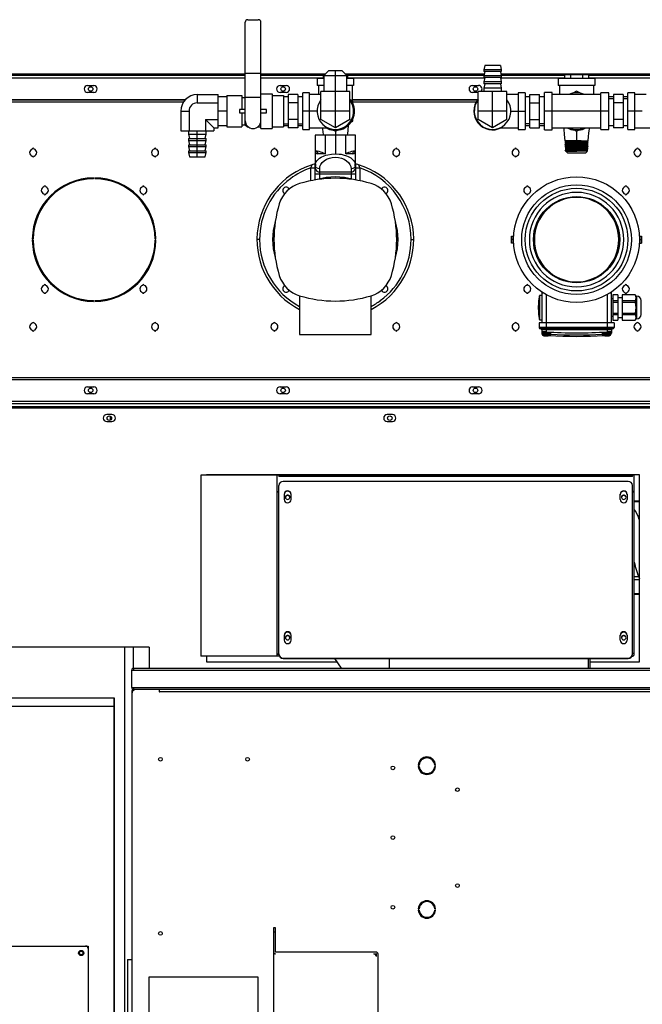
# Model space of a CAD drawing. Header units: inches. Extents: x -100 to 100, y -97 to 31.
# Tile 14 of 15: x 21 to 49, y -13 to 31. Entities that reach past the tile are written whole.
import ezdxf

# ---------------------------------------------------------------- set-up
doc = ezdxf.new("R2010")
doc.units = ezdxf.units.IN
doc.header["$MEASUREMENT"] = 0

msp = doc.modelspace()

# ---------------------------------------------------------------- linework, layer by layer
at = {"color": 7, "linetype": 'Continuous', "lineweight": 25}
for p, q in [((31.51, 26.295), (31.51, 30.921)), ((31.628, 31.039), (32.1, 31.039)), ((32.218, 26.118), (32.218, 30.921)), ((42.337, 28.972), (42.297, 28.776)), ((43.045, 28.972), (42.337, 28.972)), ((43.045, 28.972), (43.085, 28.776)), ((-52.368, 28.598), (31.51, 28.598)), ((31.51, 28.519), (-52.132, 28.519)), ((31.51, 28.618), (32.218, 28.618)), ((32.218, 28.598), (35.151, 28.598)), ((35.039, 28.519), (32.218, 28.519)), ((35.039, 28.559), (35.039, 28.382)), ((35.039, 28.559), (35.112, 28.559)), ((35.289, 28.736), (35.063, 28.51)), ((35.063, 28.51), (35.063, 27.791)), ((35.063, 28.51), (36.106, 28.51)), ((35.289, 28.736), (35.88, 28.736)), ((35.585, 26.155), (35.585, 28.736)), ((36.106, 28.51), (35.88, 28.736)), ((36.018, 28.598), (42.317, 28.598)), ((36.057, 28.559), (36.13, 28.559)), ((36.106, 27.791), (36.106, 28.51)), ((36.13, 28.559), (36.13, 28.382)), ((42.301, 28.519), (36.13, 28.519)), ((42.297, 28.776), (42.297, 28.697)), ((43.085, 28.776), (42.297, 28.776)), ((42.337, 28.697), (42.297, 28.5)), ((43.085, 28.697), (42.297, 28.697)), ((42.297, 28.5), (42.297, 28.421)), ((43.085, 28.5), (42.297, 28.5)), ((43.045, 28.697), (43.085, 28.5)), ((43.065, 28.598), (49.915, 28.598)), ((45.945, 28.519), (43.081, 28.519)), ((43.085, 28.776), (43.085, 28.697)), ((43.085, 28.5), (43.085, 28.421)), ((45.945, 28.559), (47.036, 28.559)), ((45.945, 28.559), (45.945, 28.382)), ((46.217, 28.559), (46.217, 28.382)), ((46.763, 28.559), (46.763, 28.382)), ((47.036, 28.559), (47.036, 28.382)), ((49.899, 28.519), (47.036, 28.519)), ((31.51, 28.401), (5.9, 28.401)), ((24.384, 28.067), (24.659, 28.067)), ((35.039, 28.401), (32.218, 28.401)), ((33.085, 28.067), (33.36, 28.067)), ((34.758, 28.382), (34.758, 28.067)), ((35.063, 28.382), (34.758, 28.382)), ((35.063, 28.067), (34.758, 28.067)), ((34.817, 28.067), (34.817, 27.654)), ((36.411, 28.382), (36.106, 28.382)), ((36.411, 28.067), (36.106, 28.067)), ((42.333, 28.401), (36.13, 28.401)), ((36.352, 28.067), (36.352, 27.372)), ((36.411, 28.382), (36.411, 28.067)), ((41.785, 28.067), (42.061, 28.067)), ((42.337, 28.421), (42.297, 28.224)), ((43.085, 28.421), (42.297, 28.421)), ((42.297, 28.224), (42.297, 28.146)), ((43.085, 28.224), (42.297, 28.224)), ((42.337, 28.146), (42.297, 27.949)), ((43.085, 28.146), (42.297, 28.146)), ((43.045, 28.421), (43.085, 28.224)), ((43.045, 28.146), (43.085, 27.949)), ((45.945, 28.401), (43.049, 28.401)), ((43.085, 28.224), (43.085, 28.146)), ((45.663, 28.382), (45.663, 28.067)), ((47.317, 28.382), (45.663, 28.382)), ((47.317, 28.067), (45.663, 28.067)), ((45.722, 28.067), (45.722, 27.654)), ((49.931, 28.401), (47.036, 28.401)), ((47.258, 28.067), (47.258, 27.654)), ((47.317, 28.382), (47.317, 28.067)), ((24.659, 27.752), (24.384, 27.752)), ((29.344, 27.656), (29.344, 27.281)), ((29.344, 27.656), (30.289, 27.656)), ((30.289, 26.155), (30.289, 27.656)), ((30.683, 27.614), (31.352, 27.614)), ((30.683, 27.614), (30.683, 26.197)), ((31.352, 27.614), (31.352, 26.984)), ((32.218, 27.693), (32.73, 27.693)), ((32.73, 27.693), (32.73, 26.118)), ((32.73, 27.614), (33.242, 27.614)), ((33.36, 27.752), (33.085, 27.752)), ((33.242, 27.614), (33.242, 26.197)), ((33.459, 27.662), (33.459, 26.149)), ((33.892, 27.662), (33.459, 27.662)), ((33.892, 27.662), (33.892, 26.149)), ((34.423, 27.732), (34.108, 27.732)), ((34.108, 26.079), (34.108, 27.732)), ((34.423, 26.079), (34.423, 27.732)), ((34.935, 27.654), (34.423, 27.654)), ((34.935, 26.53), (34.935, 27.791)), ((36.234, 27.791), (34.935, 27.791)), ((36.234, 26.53), (36.234, 27.791)), ((42.041, 27.752), (41.785, 27.752)), ((42.041, 26.53), (42.041, 27.791)), ((43.34, 27.791), (42.041, 27.791)), ((42.297, 27.949), (42.297, 27.791)), ((43.085, 27.949), (42.297, 27.949)), ((42.691, 26.155), (42.691, 27.791)), ((43.085, 27.949), (43.085, 27.791)), ((43.34, 26.53), (43.34, 27.791)), ((43.852, 27.654), (43.34, 27.654)), ((44.167, 27.732), (43.852, 27.732)), ((43.852, 27.732), (43.852, 26.079)), ((44.167, 27.732), (44.167, 26.079)), ((44.384, 26.149), (44.384, 27.662)), ((44.384, 27.662), (44.817, 27.662)), ((44.817, 26.149), (44.817, 27.662)), ((45.388, 27.752), (45.033, 27.752)), ((45.033, 26.059), (45.033, 27.752)), ((45.388, 26.059), (45.388, 27.752)), ((47.592, 27.654), (45.388, 27.654)), ((46.49, 27.815), (46.315, 27.713)), ((46.665, 27.713), (46.49, 27.815)), ((47.947, 27.732), (47.592, 27.732)), ((47.592, 26.079), (47.592, 27.732)), ((47.947, 26.079), (47.947, 27.732)), ((48.163, 27.662), (48.163, 26.149)), ((48.596, 27.662), (48.163, 27.662)), ((48.596, 27.662), (48.596, 26.149)), ((49.128, 27.732), (48.813, 27.732)), ((48.813, 26.079), (48.813, 27.732)), ((49.128, 26.079), (49.128, 27.732)), ((49.64, 27.654), (49.128, 27.654)), ((5.703, 27.425), (28.803, 27.425)), ((5.703, 27.417), (28.796, 27.417)), ((5.703, 27.33), (28.726, 27.33)), ((29.344, 27.281), (30.289, 27.281)), ((30.683, 27.555), (30.289, 27.555)), ((31.352, 27.516), (31.51, 27.516)), ((31.51, 27.535), (32.218, 27.535)), ((33.459, 27.56), (33.242, 27.56)), ((33.892, 27.284), (33.459, 27.284)), ((34.108, 27.56), (33.892, 27.56)), ((36.372, 27.36), (36.247, 27.432)), ((36.352, 27.425), (42.023, 27.425)), ((36.352, 27.417), (42.017, 27.417)), ((36.372, 27.216), (36.372, 27.36)), ((36.372, 27.33), (41.959, 27.33)), ((44.384, 27.56), (44.167, 27.56)), ((44.384, 27.284), (44.817, 27.284)), ((45.033, 27.56), (44.817, 27.56)), ((48.163, 27.56), (47.947, 27.56)), ((47.947, 27.472), (48.163, 27.472)), ((48.596, 27.284), (48.163, 27.284)), ((48.813, 27.56), (48.596, 27.56)), ((48.596, 27.472), (48.813, 27.472)), ((28.594, 26.906), (28.594, 26.02)), ((28.594, 26.906), (28.969, 26.906)), ((28.969, 26.906), (28.969, 26.02)), ((30.683, 26.906), (30.289, 26.906)), ((31.254, 26.984), (31.254, 26.827)), ((31.51, 26.984), (31.254, 26.984)), ((31.254, 26.827), (31.51, 26.827)), ((31.352, 26.827), (31.352, 26.197)), ((32.474, 26.984), (32.218, 26.984)), ((32.218, 26.827), (32.474, 26.827)), ((32.474, 26.827), (32.474, 26.984)), ((34.758, 26.906), (34.108, 26.906)), ((36.234, 26.906), (34.935, 26.906)), ((36.431, 26.906), (36.451, 26.906)), ((43.34, 26.906), (42.041, 26.906)), ((43.518, 26.906), (44.167, 26.906)), ((47.947, 26.906), (45.033, 26.906)), ((49.463, 26.906), (48.813, 26.906)), ((29.719, 26.53), (30.289, 26.53)), ((29.719, 26.53), (29.719, 26.02)), ((29.719, 26.53), (30.095, 26.155)), ((30.289, 26.256), (30.683, 26.256)), ((31.352, 26.295), (31.51, 26.295)), ((31.51, 26.295), (31.608, 26.197)), ((33.242, 26.339), (33.459, 26.339)), ((33.892, 26.527), (33.459, 26.527)), ((33.892, 26.339), (34.108, 26.339)), ((35.585, 26.155), (34.935, 26.53)), ((36.234, 26.53), (35.585, 26.155)), ((36.247, 26.379), (36.372, 26.451)), ((36.372, 26.451), (36.372, 26.595)), ((42.691, 26.155), (42.041, 26.53)), ((43.34, 26.53), (42.691, 26.155)), ((44.384, 26.339), (44.167, 26.339)), ((44.384, 26.527), (44.817, 26.527)), ((45.033, 26.339), (44.817, 26.339)), ((48.596, 26.527), (48.163, 26.527)), ((28.594, 26.02), (30.095, 26.02)), ((28.951, 26.02), (28.951, 25.862)), ((28.951, 25.862), (28.99, 25.665)), ((28.951, 25.862), (29.738, 25.862)), ((29.344, 24.839), (29.344, 26.02)), ((29.699, 25.665), (29.738, 25.862)), ((29.738, 25.862), (29.738, 26.02)), ((30.095, 26.155), (30.095, 26.02)), ((30.095, 26.155), (30.289, 26.155)), ((30.683, 26.197), (31.352, 26.197)), ((31.608, 26.227), (31.608, 26.197)), ((31.608, 26.197), (31.641, 26.197)), ((32.087, 26.197), (32.218, 26.197)), ((32.218, 26.118), (32.73, 26.118)), ((32.73, 26.197), (33.242, 26.197)), ((33.242, 26.251), (33.459, 26.251)), ((33.892, 26.149), (33.459, 26.149)), ((33.892, 26.251), (34.108, 26.251)), ((34.108, 26.079), (34.423, 26.079)), ((34.423, 26.157), (35.232, 26.157)), ((34.679, 25.823), (34.679, 24.524)), ((36.49, 25.823), (34.679, 25.823)), ((35.118, 25.823), (35.118, 24.984)), ((35.46, 26.068), (35.585, 25.996)), ((35.585, 25.996), (35.709, 26.068)), ((35.585, 25.996), (35.585, 24.978)), ((36.052, 24.984), (36.052, 25.823)), ((36.49, 24.524), (36.49, 25.823)), ((43.043, 26.157), (43.852, 26.157)), ((43.852, 26.079), (44.167, 26.079)), ((44.167, 26.251), (44.384, 26.251)), ((44.384, 26.149), (44.817, 26.149)), ((44.817, 26.251), (45.033, 26.251)), ((45.033, 26.059), (45.388, 26.059)), ((45.388, 26.157), (47.592, 26.157)), ((46.315, 26.098), (46.49, 25.996)), ((46.49, 25.996), (46.665, 26.098)), ((46.49, 25.996), (46.49, 25.566)), ((47.592, 26.079), (47.947, 26.079)), ((47.947, 26.251), (48.163, 26.251)), ((48.596, 26.149), (48.163, 26.149)), ((48.596, 26.251), (48.813, 26.251)), ((48.813, 26.079), (49.128, 26.079)), ((49.128, 26.157), (49.937, 26.157)), ((28.951, 25.665), (28.951, 25.587)), ((28.951, 25.665), (29.738, 25.665)), ((28.951, 25.587), (28.99, 25.39)), ((28.951, 25.587), (29.738, 25.587)), ((28.951, 25.39), (28.951, 25.311)), ((28.951, 25.39), (29.738, 25.39)), ((29.699, 25.39), (29.738, 25.587)), ((29.738, 25.587), (29.738, 25.665)), ((29.738, 25.311), (29.738, 25.39)), ((45.966, 25.544), (45.965, 25.553)), ((45.966, 25.544), (45.967, 25.543)), ((45.966, 25.543), (45.967, 25.543)), ((46.669, 25.566), (45.967, 25.566)), ((45.968, 25.472), (45.967, 25.481)), ((45.968, 25.472), (45.969, 25.472)), ((45.969, 25.401), (45.969, 25.41)), ((45.969, 25.401), (45.971, 25.4)), ((46.013, 25.516), (46.013, 25.508)), ((46.015, 25.445), (46.015, 25.436)), ((46.017, 25.374), (46.017, 25.365)), ((46.67, 25.566), (46.669, 25.566)), ((46.669, 25.566), (46.669, 25.566)), ((46.67, 25.566), (47.015, 25.566)), ((46.964, 25.4), (46.964, 25.409)), ((46.965, 25.472), (46.966, 25.472)), ((46.966, 25.472), (46.966, 25.48)), ((46.968, 25.552), (46.991, 25.565)), ((46.968, 25.543), (46.968, 25.552)), ((47.01, 25.374), (47.008, 25.374)), ((47.012, 25.445), (47.01, 25.446)), ((47.01, 25.365), (47.01, 25.374)), ((47.014, 25.517), (47.012, 25.517)), ((47.012, 25.437), (47.012, 25.445)), ((47.014, 25.508), (47.014, 25.517)), ((28.951, 25.311), (28.99, 25.114)), ((28.951, 25.311), (29.738, 25.311)), ((28.951, 25.114), (28.951, 25.035)), ((28.951, 25.114), (29.738, 25.114)), ((28.951, 25.035), (28.99, 24.839)), ((28.951, 25.035), (29.738, 25.035)), ((29.699, 25.114), (29.738, 25.311)), ((29.699, 24.839), (29.738, 25.035)), ((29.738, 25.035), (29.738, 25.114)), ((34.679, 25.114), (34.687, 25.114)), ((35.118, 24.984), (34.793, 24.984)), ((36.482, 25.114), (36.49, 25.114)), ((45.971, 25.329), (45.971, 25.338)), ((45.971, 25.329), (45.973, 25.329)), ((45.973, 25.258), (45.973, 25.267)), ((45.973, 25.258), (45.974, 25.257)), ((45.973, 25.258), (45.975, 25.258)), ((45.975, 25.187), (45.975, 25.195)), ((45.975, 25.187), (45.977, 25.186)), ((45.977, 25.115), (45.977, 25.124)), ((46.076, 25.016), (46.017, 25.075)), ((46.024, 25.079), (46.018, 25.076)), ((46.019, 25.302), (46.019, 25.293)), ((46.02, 25.231), (46.02, 25.222)), ((46.022, 25.159), (46.022, 25.151)), ((46.024, 25.088), (46.024, 25.079)), ((46.076, 25.016), (46.904, 25.016)), ((46.904, 25.016), (46.986, 25.098)), ((46.957, 25.115), (46.957, 25.123)), ((46.959, 25.186), (46.959, 25.195)), ((46.961, 25.258), (46.961, 25.266)), ((46.963, 25.329), (46.963, 25.338)), ((46.983, 25.098), (46.986, 25.098)), ((47.004, 25.16), (47.003, 25.16)), ((47.006, 25.231), (47.004, 25.232)), ((47.004, 25.151), (47.004, 25.16)), ((47.008, 25.303), (47.006, 25.303)), ((47.006, 25.222), (47.006, 25.231)), ((47.008, 25.294), (47.008, 25.303)), ((28.99, 24.839), (29.699, 24.839)), ((34.566, 24.494), (34.538, 24.481)), ((34.539, 24.481), (34.54, 24.484)), ((34.679, 23.799), (34.679, 24.524)), ((36.485, 24.508), (36.49, 24.46)), ((36.49, 24.524), (36.49, 23.799)), ((36.631, 24.481), (36.603, 24.494)), ((36.629, 24.484), (36.63, 24.481)), ((34.482, 24.341), (34.679, 24.341)), ((34.482, 23.763), (34.482, 24.341)), ((34.686, 24.431), (34.679, 24.46)), ((34.679, 24.08), (36.49, 24.08)), ((34.876, 24.08), (34.876, 24.301)), ((34.876, 24.159), (36.293, 24.159)), ((34.876, 23.843), (34.876, 24.08)), ((36.293, 24.301), (36.293, 24.08)), ((36.293, 24.08), (36.293, 23.843)), ((36.49, 24.46), (36.483, 24.431)), ((36.687, 24.341), (36.687, 23.763)), ((24.65, 23.854), (24.65, 23.893)), ((24.709, 23.893), (24.709, 23.854)), ((21.884, 21.128), (21.923, 21.128)), ((21.923, 21.069), (21.884, 21.069)), ((27.435, 21.128), (27.474, 21.128)), ((27.474, 21.069), (27.435, 21.069)), ((32.159, 21.098), (32.041, 21.098)), ((39.01, 21.098), (39.128, 21.098)), ((43.549, 21.256), (43.547, 21.252)), ((43.547, 20.945), (43.547, 21.252)), ((43.547, 20.945), (43.549, 20.941)), ((43.549, 21.256), (43.65, 21.256)), ((43.65, 20.941), (43.549, 20.941)), ((43.646, 21.098), (43.564, 21.098)), ((49.33, 21.256), (49.431, 21.256)), ((49.33, 20.941), (49.431, 20.941)), ((49.335, 21.098), (49.417, 21.098)), ((49.433, 21.252), (49.431, 21.256)), ((49.431, 20.941), (49.433, 20.945)), ((49.433, 21.252), (49.433, 20.945)), ((44.915, 18.729), (44.915, 17.338)), ((44.915, 18.697), (44.966, 18.697)), ((48.014, 18.697), (48.048, 18.697)), ((48.048, 18.719), (48.048, 18.697)), ((48.065, 17.338), (48.065, 18.729)), ((24.65, 18.303), (24.65, 18.342)), ((24.709, 18.342), (24.709, 18.303)), ((33.97, 18.563), (33.97, 16.807)), ((37.199, 16.807), (37.199, 18.563)), ((44.814, 17.492), (44.814, 18.563)), ((44.915, 18.579), (44.834, 18.579)), ((44.834, 17.476), (44.834, 18.579)), ((45.112, 18.61), (45.112, 17.023)), ((47.868, 18.61), (47.868, 17.023)), ((48.124, 18.421), (48.065, 18.421)), ((48.36, 18.598), (48.124, 18.598)), ((48.124, 18.598), (48.124, 17.456)), ((48.36, 18.597), (48.124, 18.597)), ((48.124, 18.344), (48.36, 18.344)), ((48.124, 18.28), (48.36, 18.28)), ((48.36, 18.598), (48.36, 17.456)), ((48.557, 18.476), (48.36, 18.476)), ((49.133, 18.598), (48.557, 18.598)), ((48.557, 18.598), (48.557, 17.456)), ((49.133, 18.597), (48.557, 18.597)), ((48.557, 18.344), (49.133, 18.344)), ((48.557, 18.28), (49.133, 18.28)), ((49.167, 18.539), (49.133, 18.598)), ((49.133, 18.598), (49.133, 18.597)), ((49.133, 18.344), (49.133, 18.28)), ((49.207, 18.539), (49.167, 18.539)), ((49.167, 18.539), (49.167, 17.516)), ((49.207, 18.539), (49.207, 17.516)), ((49.403, 18.342), (49.403, 17.712)), ((44.763, 18.067), (44.758, 18.067)), ((44.758, 17.988), (44.763, 17.988)), ((44.834, 17.476), (44.915, 17.476)), ((48.065, 17.634), (48.124, 17.634)), ((48.124, 17.774), (48.36, 17.774)), ((48.124, 17.711), (48.36, 17.711)), ((48.124, 17.458), (48.36, 17.458)), ((48.124, 17.456), (48.36, 17.456)), ((48.36, 17.579), (48.557, 17.579)), ((48.557, 17.774), (49.133, 17.774)), ((48.557, 17.711), (49.133, 17.711)), ((48.557, 17.458), (49.133, 17.458)), ((48.557, 17.456), (49.133, 17.456)), ((49.133, 17.774), (49.133, 17.711)), ((49.133, 17.456), (49.167, 17.516)), ((49.133, 17.458), (49.133, 17.456)), ((49.167, 17.516), (49.207, 17.516)), ((48.183, 17.338), (44.797, 17.338)), ((44.797, 17.338), (44.797, 17.122)), ((48.183, 17.122), (44.797, 17.122)), ((48.124, 17.063), (44.856, 17.063)), ((48.065, 17.023), (44.915, 17.023)), ((44.915, 17.023), (44.915, 16.933)), ((44.915, 16.933), (44.916, 16.924)), ((44.915, 16.933), (44.916, 16.924)), ((44.915, 16.933), (44.915, 16.879)), ((45.112, 17.023), (45.111, 16.933)), ((47.868, 17.023), (47.868, 16.933)), ((48.065, 17.023), (48.065, 16.879)), ((48.183, 17.338), (48.183, 17.122)), ((33.97, 16.807), (37.199, 16.807)), ((44.926, 16.875), (44.941, 16.852)), ((45.301, 16.886), (44.927, 16.886)), ((44.941, 16.886), (44.941, 16.825)), ((45.283, 16.825), (44.941, 16.825)), ((45.237, 16.765), (44.987, 16.765)), ((45.018, 16.757), (45.018, 16.758)), ((45.089, 16.75), (45.089, 16.758)), ((45.136, 16.75), (45.136, 16.758)), ((45.137, 16.75), (45.136, 16.75)), ((45.207, 16.758), (45.207, 16.757)), ((45.283, 16.825), (45.283, 16.886)), ((45.309, 16.866), (45.283, 16.866)), ((45.305, 16.831), (45.309, 16.834)), ((45.309, 16.866), (45.309, 16.841)), ((45.309, 16.834), (45.309, 16.841)), ((45.328, 16.814), (45.328, 16.822)), ((47.653, 16.822), (47.653, 16.814)), ((47.671, 16.841), (47.671, 16.866)), ((47.697, 16.866), (47.671, 16.866)), ((47.671, 16.841), (47.671, 16.834)), ((48.053, 16.886), (47.68, 16.886)), ((47.697, 16.886), (47.697, 16.825)), ((48.039, 16.825), (47.697, 16.825)), ((47.993, 16.765), (47.743, 16.765)), ((47.774, 16.757), (47.774, 16.758)), ((47.844, 16.75), (47.843, 16.75)), ((47.844, 16.75), (47.844, 16.758)), ((47.892, 16.75), (47.892, 16.758)), ((47.963, 16.758), (47.963, 16.757)), ((48.039, 16.825), (48.039, 16.886)), ((48.039, 16.852), (48.055, 16.875)), ((5.703, 14.866), (52.041, 14.866)), ((5.703, 14.779), (52.041, 14.779)), ((5.703, 14.771), (52.041, 14.771)), ((24.384, 14.445), (24.659, 14.445)), ((33.085, 14.445), (33.36, 14.445)), ((41.785, 14.445), (42.061, 14.445)), ((5.9, 13.795), (51.844, 13.795)), ((24.659, 14.13), (24.384, 14.13)), ((33.36, 14.13), (33.085, 14.13)), ((42.061, 14.13), (41.785, 14.13)), ((-51.935, 13.554), (51.963, 13.554)), ((51.884, 13.678), (-51.856, 13.678)), ((51.884, 13.48), (-51.856, 13.48)), ((25.486, 13.191), (25.25, 13.191)), ((25.419, 12.945), (25.419, 13.122)), ((38.163, 13.191), (37.927, 13.191)), ((25.25, 12.876), (25.486, 12.876)), ((37.927, 12.876), (38.163, 12.876)), ((49.096, 10.454), (29.51, 10.454)), ((29.51, 10.454), (29.51, 2.272)), ((49.333, 10.469), (29.758, 10.469)), ((29.758, 10.469), (29.758, 10.454)), ((32.951, 2.272), (32.951, 10.454)), ((32.955, 2.272), (32.955, 10.454)), ((33.033, 10.454), (33.033, 10.388)), ((49.018, 10.388), (33.033, 10.388)), ((49.018, 10.388), (49.018, 10.454)), ((49.096, 2.406), (49.096, 10.454)), ((49.333, 2.012), (49.333, 10.469)), ((33.033, 2.361), (33.033, 9.981)), ((48.821, 10.172), (33.23, 10.172)), ((49.018, 2.358), (49.018, 9.981)), ((32.955, 9.709), (33.033, 9.709)), ((32.986, 9.685), (32.955, 9.685)), ((33.27, 9.59), (33.27, 9.361)), ((33.585, 9.361), (33.585, 9.59)), ((48.466, 9.361), (48.466, 9.59)), ((48.781, 9.59), (48.781, 9.361)), ((49.096, 9.709), (49.018, 9.709)), ((49.065, 9.685), (49.096, 9.685)), ((49.096, 9.294), (49.333, 9.294)), ((49.096, 9.267), (49.333, 9.267)), ((49.26, 8.62), (49.333, 8.62)), ((49.293, 8.538), (49.333, 8.538)), ((49.096, 5.87), (49.295, 5.87)), ((49.096, 5.745), (49.333, 5.745)), ((49.333, 5.097), (49.096, 5.097)), ((49.096, 5.07), (49.333, 5.07)), ((33.27, 3.224), (33.27, 2.995)), ((33.585, 2.995), (33.585, 3.224)), ((48.466, 2.995), (48.466, 3.224)), ((48.781, 3.224), (48.781, 2.995)), ((27.166, 2.677), (-27.166, 2.677)), ((26.064, -17.323), (26.064, 2.677)), ((26.457, 1.732), (26.457, 2.677)), ((27.166, 2.677), (27.166, 1.732)), ((48.525, 2.876), (48.501, 2.9)), ((33.056, 2.272), (29.51, 2.272)), ((29.758, 2.272), (29.758, 2.012)), ((33.033, 2.352), (32.955, 2.352)), ((33.033, 2.351), (33.033, 2.272)), ((33.033, 2.351), (33.034, 2.351)), ((48.995, 2.272), (49.01, 2.272)), ((49.01, 2.307), (49.01, 2.272)), ((49.018, 2.406), (49.096, 2.406)), ((49.018, 2.358), (49.018, 2.358)), ((49.096, 2.358), (49.096, 2.406)), ((29.758, 2.014), (35.651, 2.014)), ((29.758, 2.012), (35.652, 2.012)), ((33.23, 2.189), (48.821, 2.189)), ((33.23, 2.17), (33.23, 2.189)), ((33.23, 2.17), (48.821, 2.17)), ((35.54, 2.17), (35.852, 1.732)), ((38.035, 1.732), (38.035, 2.17)), ((38.038, 1.732), (38.038, 2.17)), ((47.018, 2.17), (47.018, 1.732)), ((47.096, 2.17), (47.096, 1.732)), ((47.096, 2.014), (49.333, 2.014)), ((47.096, 2.012), (49.333, 2.012)), ((48.821, 2.17), (48.821, 2.189)), ((26.378, 1.646), (65.748, 1.646)), ((26.378, 0.854), (26.378, 1.646)), ((26.457, 1.646), (26.457, 1.648)), ((26.465, 1.732), (26.465, 1.646)), ((26.465, 1.732), (65.662, 1.732)), ((26.378, 0.854), (65.748, 0.854)), ((26.378, 0.681), (26.378, -16.87)), ((26.457, 0.852), (26.457, 0.854)), ((26.457, 0.767), (26.457, 0.768)), ((26.465, 0.846), (26.465, 0.768)), ((26.465, 0.846), (26.47, 0.846)), ((65.662, 0.768), (26.465, 0.768)), ((26.47, 0.768), (26.47, 0.854)), ((27.618, 0.768), (27.618, 0.669)), ((27.638, 0.689), (27.618, 0.689)), ((27.638, 0.685), (27.618, 0.685)), ((27.618, 0.669), (27.638, 0.669)), ((27.638, 0.669), (27.638, 0.767)), ((27.638, 0.681), (64.488, 0.681)), ((25.591, 0), (12.205, 0)), ((20.866, 0.394), (25.591, 0.394)), ((25.591, 0.394), (25.591, -17.323)), ((25.591, -17.323), (25.591, 0.394)), ((39.332, -2.648), (39.371, -2.648)), ((40.078, -2.648), (40.117, -2.648)), ((39.371, -2.707), (39.332, -2.707)), ((40.117, -2.707), (40.078, -2.707)), ((39.332, -9.144), (39.371, -9.144)), ((39.371, -9.203), (39.332, -9.203)), ((40.078, -9.144), (40.117, -9.144)), ((40.117, -9.203), (40.078, -9.203)), ((32.795, -10), (32.795, -11.094)), ((32.874, -10), (32.795, -10)), ((32.874, -10.197), (32.795, -10.197)), ((32.874, -11.094), (32.874, -10)), ((12.599, -10.827), (24.41, -10.827)), ((24.41, -10.827), (24.41, -17.126)), ((32.795, -11.102), (32.795, -16.811)), ((32.795, -11.102), (32.796, -11.102)), ((37.433, -11.102), (32.882, -11.102)), ((26.181, -11.437), (26.181, -14.587)), ((26.181, -11.437), (26.378, -11.437)), ((32.882, -11.181), (32.795, -11.181)), ((37.323, -11.181), (37.433, -11.181)), ((37.441, -11.299), (37.441, -11.189)), ((37.52, -24.803), (37.52, -11.189)), ((27.165, -12.224), (32.087, -12.224)), ((27.165, -16.083), (27.165, -12.224)), ((32.087, -12.224), (32.087, -16.083))]:
    msp.add_line(p, q, dxfattribs=at)
at = {"color": 7, "linetype": 'Continuous', "lineweight": 25, "flags": 128}
for points in [[(36.137, 25.823), (36.145, 25.906), (36.157, 26.014), (36.167, 26.111), (36.179, 26.219), (36.186, 26.292)], [(34.997, 26.157), (35.004, 26.096), (35.029, 25.851), (35.032, 25.823)], [(45.903, 26.157), (45.909, 26.096), (45.935, 25.851), (45.965, 25.566)], [(47.015, 25.566), (47.035, 25.756), (47.051, 25.906), (47.062, 26.014), (47.073, 26.111), (47.078, 26.157)], [(45.989, 25.567), (45.989, 25.566), (45.966, 25.553)], [(45.967, 25.543), (45.99, 25.529), (46.013, 25.516)], [(46.013, 25.508), (45.99, 25.495), (45.967, 25.481)], [(46.691, 25.566), (46.533, 25.562), (46.372, 25.558), (46.222, 25.555), (46.097, 25.551), (46.01, 25.548), (45.969, 25.544), (45.973, 25.543)], [(45.969, 25.471), (45.992, 25.458), (46.015, 25.445)], [(46.015, 25.436), (45.992, 25.423), (45.969, 25.41)], [(45.971, 25.4), (45.994, 25.387), (46.017, 25.373)], [(46.017, 25.365), (45.994, 25.352), (45.971, 25.339)], [(47.007, 25.436), (47.009, 25.435), (46.97, 25.432), (46.885, 25.428), (46.763, 25.424), (46.614, 25.421), (46.454, 25.417), (46.297, 25.414), (46.159, 25.41), (46.053, 25.407), (45.988, 25.403), (45.972, 25.4)], [(47.006, 25.507), (47.005, 25.506), (46.954, 25.502), (46.858, 25.499), (46.728, 25.495), (46.574, 25.491), (46.413, 25.488), (46.259, 25.484), (46.127, 25.481), (46.03, 25.477), (45.977, 25.474), (45.974, 25.471)], [(46.965, 25.543), (46.966, 25.542), (46.944, 25.54), (46.898, 25.537), (46.832, 25.534), (46.747, 25.532), (46.649, 25.529), (46.543, 25.527), (46.435, 25.524), (46.329, 25.521), (46.231, 25.519), (46.147, 25.516), (46.081, 25.514), (46.036, 25.511), (46.015, 25.508), (46.015, 25.508)], [(46.965, 25.48), (46.965, 25.48), (46.945, 25.477), (46.901, 25.475), (46.836, 25.472), (46.753, 25.47), (46.657, 25.467), (46.551, 25.464), (46.443, 25.462), (46.337, 25.459), (46.239, 25.457), (46.154, 25.454), (46.087, 25.451), (46.04, 25.449), (46.017, 25.446), (46.018, 25.445)], [(46.961, 25.409), (46.957, 25.407), (46.925, 25.405), (46.871, 25.402), (46.797, 25.399), (46.708, 25.397), (46.607, 25.394), (46.5, 25.392), (46.392, 25.389), (46.29, 25.386), (46.198, 25.384), (46.121, 25.381), (46.064, 25.379), (46.028, 25.376), (46.017, 25.373), (46.018, 25.373)], [(46.962, 25.4), (46.963, 25.4), (46.943, 25.397), (46.899, 25.394), (46.834, 25.392), (46.752, 25.389), (46.656, 25.387), (46.551, 25.384), (46.443, 25.381), (46.337, 25.379), (46.24, 25.376), (46.156, 25.374), (46.088, 25.371), (46.042, 25.368), (46.019, 25.366), (46.019, 25.365)], [(46.964, 25.409), (46.987, 25.422), (47.01, 25.436)], [(47.01, 25.374), (46.987, 25.387), (46.964, 25.401)], [(46.966, 25.48), (46.989, 25.494), (47.012, 25.507)], [(47.012, 25.446), (46.989, 25.459), (46.966, 25.472)], [(47.014, 25.517), (46.991, 25.53), (46.968, 25.544)], [(34.683, 24.51), (34.692, 24.546), (34.705, 24.582), (34.725, 24.622), (34.748, 24.658), (34.802, 24.72), (34.867, 24.776), (34.944, 24.826), (35.085, 24.892), (35.16, 24.917), (35.238, 24.938), (35.409, 24.968), (35.585, 24.978)], [(34.687, 25.114), (34.759, 25.108), (34.832, 25.093), (34.907, 25.07), (34.975, 25.045), (35.039, 25.018), (35.118, 24.984)], [(35.585, 24.978), (35.76, 24.968), (35.847, 24.956), (35.931, 24.938), (36.084, 24.892), (36.157, 24.861), (36.225, 24.826), (36.283, 24.789), (36.337, 24.748), (36.382, 24.705), (36.421, 24.658), (36.45, 24.613), (36.473, 24.561), (36.484, 24.519), (36.485, 24.508)], [(36.052, 24.984), (36.124, 25.016), (36.197, 25.046), (36.265, 25.071), (36.337, 25.093), (36.41, 25.108), (36.482, 25.114)], [(36.376, 24.984), (36.313, 24.984), (36.236, 24.984), (36.149, 24.984), (36.052, 24.984)], [(47.006, 25.364), (46.983, 25.361), (46.909, 25.357), (46.796, 25.354), (46.653, 25.35), (46.495, 25.347), (46.337, 25.343), (46.193, 25.34), (46.078, 25.336), (46.002, 25.333), (45.972, 25.329), (45.976, 25.329)], [(45.972, 25.329), (45.996, 25.315), (46.019, 25.302)], [(46.019, 25.294), (45.996, 25.28), (45.973, 25.267)], [(47.007, 25.293), (47.007, 25.293), (47, 25.292), (46.994, 25.291), (46.983, 25.29), (46.969, 25.289), (46.952, 25.288), (46.924, 25.287), (46.909, 25.287), (46.884, 25.286), (46.856, 25.285), (46.778, 25.283), (46.688, 25.28), (46.591, 25.278), (46.49, 25.276), (46.39, 25.274), (46.292, 25.271), (46.226, 25.27), (46.171, 25.268), (46.124, 25.267), (46.098, 25.266), (46.08, 25.265), (46.067, 25.265), (46.06, 25.265), (46.048, 25.264), (46.039, 25.264), (46.031, 25.263), (46.024, 25.263), (46.014, 25.263), (46.012, 25.262), (45.998, 25.262), (45.987, 25.261), (45.979, 25.26), (45.975, 25.259), (45.973, 25.258)], [(45.974, 25.257), (45.998, 25.244), (46.02, 25.23)], [(46.021, 25.222), (45.998, 25.209), (45.975, 25.196)], [(45.976, 25.186), (45.999, 25.172), (46.022, 25.159)], [(47.001, 25.293), (46.992, 25.29), (46.93, 25.287), (46.827, 25.283), (46.691, 25.28), (46.536, 25.276), (46.377, 25.273), (46.229, 25.269), (46.105, 25.266), (46.019, 25.262), (45.977, 25.259), (45.98, 25.257)], [(46.023, 25.151), (46, 25.138), (45.977, 25.124)], [(45.977, 25.115), (45.977, 25.115), (45.977, 25.115)], [(45.978, 25.114), (45.977, 25.115), (45.977, 25.115)], [(47, 25.15), (47.002, 25.149), (46.964, 25.146), (46.882, 25.142), (46.762, 25.139), (46.616, 25.135), (46.458, 25.132), (46.303, 25.128), (46.167, 25.125), (46.061, 25.121), (45.996, 25.118), (45.978, 25.114)], [(45.978, 25.114), (46.001, 25.101), (46.025, 25.087)], [(46.999, 25.221), (46.998, 25.22), (46.949, 25.216), (46.856, 25.213), (46.727, 25.209), (46.576, 25.206), (46.417, 25.202), (46.265, 25.199), (46.135, 25.195), (46.038, 25.192), (45.985, 25.188), (45.981, 25.186)], [(46.957, 25.266), (46.954, 25.264), (46.924, 25.262), (46.871, 25.259), (46.799, 25.257), (46.71, 25.254), (46.611, 25.252), (46.505, 25.249), (46.398, 25.246), (46.296, 25.244), (46.204, 25.241), (46.127, 25.239), (46.069, 25.236), (46.033, 25.233), (46.02, 25.231), (46.021, 25.231)], [(46.961, 25.337), (46.962, 25.337), (46.943, 25.335), (46.901, 25.332), (46.837, 25.329), (46.755, 25.327), (46.66, 25.324), (46.556, 25.322), (46.448, 25.319), (46.343, 25.316), (46.245, 25.314), (46.161, 25.311), (46.093, 25.309), (46.046, 25.306), (46.021, 25.303), (46.022, 25.302)], [(46.958, 25.258), (46.96, 25.257), (46.942, 25.254), (46.9, 25.252), (46.837, 25.249), (46.756, 25.246), (46.662, 25.244), (46.558, 25.241), (46.451, 25.239), (46.346, 25.236), (46.249, 25.234), (46.164, 25.231), (46.096, 25.228), (46.048, 25.226), (46.024, 25.223), (46.024, 25.222)], [(46.956, 25.186), (46.953, 25.184), (46.923, 25.182), (46.872, 25.179), (46.8, 25.176), (46.713, 25.174), (46.614, 25.171), (46.509, 25.169), (46.402, 25.166), (46.301, 25.163), (46.209, 25.161), (46.131, 25.158), (46.073, 25.156), (46.036, 25.153), (46.024, 25.151)], [(46.954, 25.123), (46.951, 25.122), (46.922, 25.119), (46.871, 25.117), (46.8, 25.114), (46.713, 25.111), (46.615, 25.109), (46.51, 25.106), (46.404, 25.104), (46.302, 25.101), (46.21, 25.098), (46.133, 25.096), (46.075, 25.093), (46.038, 25.091), (46.024, 25.088), (46.025, 25.088)], [(46.958, 25.194), (46.958, 25.194), (46.941, 25.192), (46.9, 25.189), (46.838, 25.187), (46.757, 25.184), (46.663, 25.181), (46.56, 25.179), (46.454, 25.176), (46.349, 25.174), (46.252, 25.171), (46.167, 25.168), (46.099, 25.166), (46.051, 25.163), (46.026, 25.161), (46.025, 25.159)], [(46.955, 25.115), (46.957, 25.114), (46.94, 25.112), (46.901, 25.109), (46.84, 25.106), (46.761, 25.104), (46.668, 25.101), (46.565, 25.099), (46.459, 25.096), (46.355, 25.093), (46.257, 25.091), (46.172, 25.088), (46.103, 25.086), (46.055, 25.083), (46.028, 25.08), (46.027, 25.079)], [(46.984, 25.099), (46.979, 25.102), (46.956, 25.115)], [(46.957, 25.123), (46.98, 25.137), (47.003, 25.15)], [(46.958, 25.194), (46.982, 25.208), (47.005, 25.221)], [(47.005, 25.16), (46.982, 25.173), (46.959, 25.186)], [(46.96, 25.266), (46.983, 25.279), (47.007, 25.293)], [(47.006, 25.232), (46.983, 25.245), (46.96, 25.258)], [(46.962, 25.337), (46.985, 25.351), (47.008, 25.364)], [(47.008, 25.303), (46.985, 25.316), (46.962, 25.329)], [(34.679, 24.46), (34.683, 24.508), (34.683, 24.51)], [(34.683, 24.512), (34.681, 24.471), (34.683, 24.43)], [(34.876, 24.301), (34.89, 24.402), (34.93, 24.499), (34.995, 24.589), (35.083, 24.667), (35.191, 24.731), (35.313, 24.779), (35.446, 24.809), (35.585, 24.819), (35.723, 24.809), (35.856, 24.779), (35.978, 24.731), (36.086, 24.667), (36.174, 24.589), (36.239, 24.499), (36.28, 24.402), (36.293, 24.301)], [(36.487, 24.43), (36.488, 24.471), (36.486, 24.512)], [(34.876, 24.301), (34.801, 24.313), (34.737, 24.347), (34.694, 24.399), (34.686, 24.431)], [(36.483, 24.431), (36.475, 24.399), (36.432, 24.347), (36.369, 24.313), (36.293, 24.301)], [(36.49, 24.341), (36.505, 24.341), (36.548, 24.341), (36.612, 24.341), (36.687, 24.341)], [(49.133, 18.597), (49.161, 18.524), (49.167, 18.471)], [(49.167, 18.471), (49.157, 18.402), (49.133, 18.344)], [(49.133, 18.28), (49.161, 18.134), (49.167, 18.027)], [(49.167, 18.027), (49.157, 17.891), (49.133, 17.774)], [(49.133, 17.711), (49.161, 17.637), (49.167, 17.584)], [(49.167, 17.584), (49.157, 17.516), (49.133, 17.458)], [(44.916, 16.924), (44.918, 16.908), (44.927, 16.886)], [(45.111, 16.933), (45.11, 16.913), (45.108, 16.886)], [(47.868, 16.933), (47.87, 16.909), (47.872, 16.886)], [(48.065, 16.933), (48.062, 16.909), (48.053, 16.886)], [(44.922, 16.886), (44.922, 16.883), (44.926, 16.875)], [(45.282, 16.828), (45.293, 16.829), (45.305, 16.831)], [(45.328, 16.875), (45.315, 16.883), (45.301, 16.886)], [(45.308, 16.882), (45.308, 16.882), (45.309, 16.868)], [(45.328, 16.875), (45.325, 16.875), (45.322, 16.874), (45.316, 16.873), (45.313, 16.872), (45.311, 16.87), (45.309, 16.866)], [(47.68, 16.886), (47.666, 16.883), (47.652, 16.875)], [(47.652, 16.875), (47.656, 16.875), (47.66, 16.874), (47.666, 16.873), (47.67, 16.87), (47.671, 16.866)], [(47.652, 16.875), (47.652, 16.853), (47.652, 16.836), (47.653, 16.826), (47.653, 16.822)], [(47.674, 16.877), (47.674, 16.877), (47.676, 16.879), (47.679, 16.882), (47.68, 16.884), (47.679, 16.885), (47.677, 16.885), (47.677, 16.885)], [(48.055, 16.875), (48.058, 16.883), (48.059, 16.886)], [(33.427, 9.357), (33.464, 9.364), (33.496, 9.383), (33.519, 9.412), (33.529, 9.447), (33.526, 9.484), (33.509, 9.516), (33.481, 9.541), (33.446, 9.554), (33.408, 9.554), (33.373, 9.541), (33.345, 9.516), (33.329, 9.484), (33.325, 9.447), (33.335, 9.412), (33.358, 9.383), (33.39, 9.364), (33.427, 9.357)], [(48.624, 9.357), (48.661, 9.364), (48.693, 9.383), (48.716, 9.412), (48.726, 9.447), (48.722, 9.484), (48.706, 9.516), (48.678, 9.541), (48.643, 9.554), (48.605, 9.554), (48.57, 9.541), (48.542, 9.516), (48.525, 9.484), (48.522, 9.447), (48.532, 9.412), (48.555, 9.383), (48.587, 9.364), (48.624, 9.357)], [(49.333, 8.429), (49.324, 8.456), (49.271, 8.595), (49.218, 8.713), (49.166, 8.809), (49.113, 8.881), (49.096, 8.896)], [(33.427, 3.012), (33.464, 3.019), (33.496, 3.038), (33.519, 3.067), (33.529, 3.102), (33.526, 3.139), (33.509, 3.171), (33.481, 3.196), (33.446, 3.209), (33.408, 3.209), (33.373, 3.196), (33.345, 3.171), (33.329, 3.139), (33.325, 3.102), (33.335, 3.067), (33.358, 3.038), (33.39, 3.019), (33.427, 3.012)], [(48.624, 3.012), (48.661, 3.019), (48.693, 3.038), (48.716, 3.067), (48.726, 3.102), (48.722, 3.139), (48.706, 3.171), (48.678, 3.196), (48.643, 3.209), (48.605, 3.209), (48.57, 3.196), (48.542, 3.171), (48.525, 3.139), (48.522, 3.102), (48.532, 3.067), (48.555, 3.038), (48.587, 3.019), (48.624, 3.012)], [(33.033, 2.352), (33.034, 2.352), (33.034, 2.352)]]:
    msp.add_lwpolyline(points, dxfattribs=at)
at = {"color": 7, "linetype": 'Continuous', "lineweight": 25}
for centre, radius in [((24.522, 27.909), 0.102), ((33.222, 27.909), 0.102), ((41.923, 27.909), 0.102), ((46.49, 21.098), 2.844), ((46.49, 21.098), 2.48), ((46.49, 21.098), 2.32), ((46.49, 21.098), 1.949), ((46.49, 21.098), 1.929), ((24.522, 14.287), 0.102), ((33.222, 14.287), 0.102), ((41.923, 14.287), 0.102), ((25.368, 13.033), 0.102), ((38.045, 13.033), 0.102), ((27.677, -2.382), 0.0827), ((31.614, -2.382), 0.0827), ((38.189, -2.776), 0.0827), ((41.102, -3.76), 0.0827), ((38.189, -5.925), 0.0827), ((41.102, -8.091), 0.0827), ((38.189, -9.075), 0.0827), ((27.677, -10.256), 0.0827), ((24.095, -11.142), 0.118), ((24.095, -11.142), 0.0814)]:
    msp.add_circle(centre, radius, dxfattribs=at)
for centre, radius, start, end in [((31.628, 30.921), 0.118, 90, 180), ((32.1, 30.921), 0.118, 360, 90), ((24.384, 27.909), 0.157, 90, 270), ((24.659, 27.909), 0.157, 270, 90), ((33.085, 27.909), 0.157, 90, 270), ((33.36, 27.909), 0.157, 270, 90), ((41.785, 27.909), 0.157, 90, 270), ((42.061, 27.909), 0.157, 311.5394, 90), ((29.344, 26.906), 0.75, 90, 180), ((46.49, 26.906), 0.827, 64.7912, 115.2088), ((29.344, 26.906), 0.375, 90, 180), ((35.585, 26.906), 0.827, 141.7742, 38.2132), ((35.585, 26.906), 0.846, 242.0945, 39.8753), ((35.585, 26.906), 0.866, 335.38, 24.62), ((42.691, 26.906), 0.846, 140.1247, 297.9055), ((42.691, 26.906), 0.827, 141.7742, 38.2258), ((31.864, 26.472), 0.354, 180, 360), ((35.585, 26.906), 0.866, 275.38, 324.62), ((35.585, 26.906), 0.866, 239.7274, 264.62), ((46.49, 26.906), 0.866, 239.7274, 264.62), ((46.49, 26.906), 0.827, 244.7912, 295.2088), ((46.49, 26.906), 0.866, 275.38, 300.2726), ((46.771, 10.916), 14.649, 90.4021, 93.1529), ((55.137, -230.183), 255.82, 91.82007, 92.0541), ((46.26, 22.135), 3.43, 89.8478, 94.879), ((37.559, 289.982), 264.634, 271.82114, 272.04742), ((55.139, -229.428), 254.994, 91.82678, 92.06073), ((35.687, 343.602), 318.358, 271.85115, 272.03863), ((39.53, 230.479), 205.241, 271.7991, 272.08864), ((54.565, -192.752), 218.436, 91.99381, 92.24342), ((39.658, 208.824), 183.498, 271.98611, 272.28215), ((21.923, 25.035), 0.161, 104.117, 255.883), ((21.923, 25.192), 0.0394, 360, 180), ((21.923, 25.035), 0.161, 284.117, 75.883), ((27.435, 25.035), 0.161, 104.117, 255.883), ((27.435, 25.192), 0.0394, 360, 180), ((27.435, 25.035), 0.161, 284.117, 75.883), ((32.829, 25.035), 0.161, 104.117, 255.883), ((32.829, 25.192), 0.0394, 0, 180), ((32.829, 25.035), 0.161, 284.117, 75.883), ((34.802, 25.107), 0.123, 176.7281, 265.6129), ((34.67, 24.992), 0.123, 356.4272, 85.9138), ((36.367, 25.107), 0.123, 274.3795, 3.2764), ((36.499, 24.992), 0.123, 94.0908, 183.5668), ((38.34, 25.035), 0.161, 104.117, 255.883), ((38.34, 25.192), 0.0394, 0, 180), ((38.34, 25.035), 0.161, 284.117, 75.883), ((43.734, 25.035), 0.161, 104.117, 255.883), ((43.734, 25.192), 0.0394, 0, 180), ((43.734, 25.035), 0.161, 284.117, 75.883), ((55.131, -228.385), 253.88, 91.83351, 92.06765), ((34.248, 382.805), 357.73, 271.87856, 272.04424), ((55.098, -225.727), 251.079, 91.84736, 92.0824), ((38.228, 266.422), 241.35, 271.83983, 272.08437), ((39.051, 241.807), 216.793, 271.83137, 272.10257), ((43.561, 113.558), 88.474, 271.56913, 272.22935), ((52.175, -216.268), 241.422, 91.23145, 91.46118), ((42.194, 139.516), 114.286, 271.91862, 272.39031), ((49.246, 25.035), 0.161, 104.117, 255.883), ((49.246, 25.192), 0.0394, 360, 180), ((49.246, 25.035), 0.161, 284.117, 75.883), ((21.923, 24.879), 0.0394, 180, 360), ((27.435, 24.879), 0.0394, 180, 360), ((35.585, 21.098), 3.543, 107.1418, 242.8993), ((32.829, 24.879), 0.0394, 180, 360), ((31.369, 25.688), 3.392, 336.6072, 339.1632), ((35.484, 21.463), 3.165, 104.7408, 106.8482), ((35.685, 21.464), 3.164, 73.1528, 75.2594), ((35.585, 21.098), 3.543, 297.1007, 72.8582), ((39.791, 25.684), 3.382, 200.8335, 203.3968), ((38.34, 24.879), 0.0394, 180, 0), ((43.734, 24.879), 0.0394, 180, 0), ((49.246, 24.879), 0.0394, 180, 360), ((35.585, 21.098), 3.425, 108.774, 126.4289), ((34.859, 24.339), 0.181, 186.7336, 275.4322), ((36.31, 24.339), 0.181, 264.5678, 353.2664), ((35.585, 21.098), 3.425, 359.9988, 71.227), ((24.679, 21.098), 2.795, 90.6052, 179.3948), ((24.679, 21.098), 2.756, 90.6139, 179.3861), ((24.679, 21.098), 2.795, 0.6052, 89.3948), ((24.679, 21.098), 2.756, 0.6139, 89.3861), ((35.584, 21.098), 3.425, 126.428, 180.0012), ((34.369, 22.314), 1.378, 107.0195, 162.9805), ((35.585, 18.342), 5.531, 72.9805, 107.0195), ((35.585, 21.098), 2.835, 73.3277, 106.6723), ((36.8, 22.314), 1.378, 17.0195, 72.9805), ((22.452, 23.325), 0.161, 104.117, 255.883), ((22.452, 23.482), 0.0394, 0, 180), ((22.452, 23.169), 0.0394, 180, 0), ((22.452, 23.325), 0.161, 284.117, 75.883), ((26.906, 23.325), 0.161, 104.117, 255.883), ((26.906, 23.482), 0.0394, 360, 180), ((26.906, 23.169), 0.0394, 180, 360), ((26.906, 23.325), 0.161, 284.117, 75.883), ((33.357, 23.325), 0.152, 21.9196, 248.0804), ((37.812, 23.325), 0.152, 291.9196, 158.0804), ((44.263, 23.325), 0.161, 104.117, 255.883), ((44.263, 23.482), 0.0394, 360, 180), ((44.263, 23.169), 0.0394, 180, 360), ((44.263, 23.325), 0.161, 284.117, 75.883), ((46.49, 21.098), 2.135, 90, 270), ((46.49, 21.098), 2.135, 270, 90), ((48.717, 23.325), 0.161, 104.117, 255.883), ((48.717, 23.482), 0.0394, 360, 180), ((48.717, 23.169), 0.0394, 180, 0), ((48.717, 23.325), 0.161, 284.117, 75.883), ((38.34, 21.098), 5.531, 162.9805, 197.0195), ((32.829, 21.098), 5.531, 342.9805, 17.0195), ((46.49, 21.098), 1.909, 90, 270), ((46.49, 21.098), 1.909, 270, 90), ((35.585, 21.098), 2.835, 163.3277, 196.6723), ((35.585, 21.098), 2.835, 343.3277, 16.6723), ((24.679, 21.098), 2.795, 180.6052, 269.3948), ((24.679, 21.098), 2.756, 180.6139, 269.3861), ((24.679, 21.098), 2.756, 270.6139, 359.3861), ((24.679, 21.098), 2.795, 270.6052, 359.3948), ((35.585, 21.098), 3.425, 180, 241.8836), ((35.584, 21.098), 3.425, 306.43, 359.9991), ((43.779, 21.177), 0.23, 159.937, 200.063), ((43.779, 21.019), 0.23, 159.937, 200.063), ((49.201, 21.177), 0.23, 339.937, 20.063), ((49.201, 21.019), 0.23, 339.937, 20.063), ((34.369, 19.882), 1.378, 197.0195, 252.9805), ((36.8, 19.882), 1.378, 287.0195, 342.9805), ((22.452, 18.871), 0.161, 104.117, 255.883), ((22.452, 19.028), 0.0394, 0, 180), ((22.452, 18.715), 0.0394, 180, 0), ((22.452, 18.871), 0.161, 284.117, 75.883), ((26.906, 18.871), 0.161, 104.117, 255.883), ((26.906, 19.028), 0.0394, 0, 180), ((26.906, 18.715), 0.0394, 180, 360), ((26.906, 18.871), 0.161, 284.117, 75.883), ((33.357, 18.871), 0.152, 111.9196, 338.0804), ((37.812, 18.871), 0.152, 201.9196, 68.0804), ((44.263, 18.871), 0.161, 104.117, 255.883), ((44.263, 19.028), 0.0394, 0, 180), ((44.263, 18.715), 0.0394, 180, 360), ((44.263, 18.871), 0.161, 284.117, 75.883), ((48.717, 18.871), 0.161, 104.117, 255.883), ((48.717, 19.028), 0.0394, 0, 180), ((48.717, 18.715), 0.0394, 180, 0), ((48.717, 18.871), 0.161, 284.117, 75.883), ((35.585, 23.854), 5.531, 252.9805, 287.0195), ((35.585, 21.098), 3.425, 298.117, 306.4303), ((47.317, 18.027), 2.559, 167.9185, 179.1185), ((44.834, 18.559), 0.0197, 90, 167.9185), ((49.207, 18.342), 0.197, 0.0002, 90), ((47.317, 18.027), 2.559, 180.8815, 192.0815), ((44.604, 18.037), 0.162, 356.5208, 10.5396), ((44.604, 18.018), 0.162, 349.4604, 3.4792), ((21.923, 17.318), 0.0394, 0, 180), ((27.435, 17.318), 0.0394, 360, 180), ((32.829, 17.318), 0.0394, 360, 180), ((38.34, 17.318), 0.0394, 0, 180), ((43.734, 17.318), 0.0394, 0, 180), ((44.834, 17.496), 0.0197, 192.0815, 270), ((49.207, 17.712), 0.197, 270, 359.9998), ((49.246, 17.318), 0.0394, 360, 180), ((21.923, 17.161), 0.161, 104.117, 255.883), ((21.923, 17.005), 0.0394, 180, 0), ((21.923, 17.161), 0.161, 284.117, 75.883), ((27.435, 17.161), 0.161, 104.117, 255.883), ((27.435, 17.005), 0.0394, 180, 0), ((27.435, 17.161), 0.161, 284.117, 75.883), ((32.829, 17.161), 0.161, 104.117, 255.883), ((32.829, 17.005), 0.0394, 180, 0), ((32.829, 17.161), 0.161, 284.117, 75.883), ((38.34, 17.161), 0.161, 104.117, 255.883), ((38.34, 17.005), 0.0394, 180, 0), ((38.34, 17.161), 0.161, 284.117, 75.883), ((43.734, 17.161), 0.161, 104.117, 255.883), ((43.734, 17.005), 0.0394, 180, 0), ((43.734, 17.161), 0.161, 284.117, 75.883), ((44.856, 17.122), 0.0591, 180, 270), ((44.876, 17.023), 0.0394, 360, 90), ((45.016, 15.919), 1.018, 84.6268, 95.6728), ((46.49, 37.763), 20.876, 266.2134, 273.7863), ((47.964, 15.528), 1.409, 85.8869, 93.8816), ((48.104, 17.023), 0.0394, 90, 180), ((48.124, 17.122), 0.0591, 270, 0), ((49.246, 17.161), 0.161, 104.117, 255.883), ((49.246, 17.005), 0.0394, 180, 360), ((49.246, 17.161), 0.161, 284.117, 75.883), ((45.014, 16.879), 0.0984, 180.0015, 223.7663), ((44.877, 16.664), 0.216, 72.7039, 76.9003), ((45.004, 16.825), 0.063, 180, 254.6673), ((45.112, 17.22), 0.472, 254.6673, 258.463), ((45.112, 17.22), 0.472, 258.4484, 264.7339), ((45.079, 16.804), 0.054, 259.5024, 280.4976), ((45.112, 17.22), 0.463, 267.0749, 272.9251), ((45.146, 16.804), 0.054, 259.5024, 280.4976), ((45.112, 17.22), 0.472, 275.2661, 281.5516), ((45.112, 17.22), 0.472, 281.537, 285.3327), ((45.22, 16.825), 0.063, 285.3327, 360), ((46.49, 37.755), 21.027, 266.5903, 273.4097), ((45.294, 16.885), 0.0784, 259.4297, 294.9698), ((45.289, 16.866), 0.0197, 0.0004, 89.9998), ((45.329, 16.841), 0.0197, 180.0746, 266.9167), ((45.329, 16.834), 0.0197, 180.0665, 266.919), ((-51.797, 17.922), 97.131, 359.35084, 359.38219), ((46.49, 37.758), 20.968, 266.8218, 273.1782), ((47.652, 16.841), 0.0197, 273.0833, 359.9254), ((47.652, 16.834), 0.0197, 273.0939, 359.9346), ((47.686, 16.886), 0.0788, 245.0323, 280.6381), ((47.691, 16.866), 0.0197, 90, 180), ((47.692, 16.868), 0.0401, 239.4502, 277.4281), ((47.76, 16.825), 0.063, 180, 254.6673), ((47.868, 17.22), 0.472, 254.6673, 258.463), ((47.868, 17.22), 0.472, 258.4484, 264.7339), ((47.835, 16.804), 0.054, 259.5024, 280.4976), ((47.868, 17.22), 0.463, 267.0749, 272.9251), ((47.902, 16.804), 0.054, 259.5024, 280.4976), ((47.868, 17.22), 0.472, 275.2661, 281.5516), ((47.868, 17.22), 0.472, 281.537, 285.3327), ((47.976, 16.825), 0.063, 285.3327, 0), ((47.966, 16.879), 0.0984, 316.2337, 0), ((48.119, 16.607), 0.275, 103.4846, 106.7819), ((24.384, 14.287), 0.157, 90, 270), ((24.659, 14.287), 0.157, 270, 90), ((33.085, 14.287), 0.157, 90, 270), ((33.36, 14.287), 0.157, 270, 90), ((41.785, 14.287), 0.157, 90, 270), ((42.061, 14.287), 0.157, 270, 90), ((25.25, 13.033), 0.157, 90, 270), ((25.486, 13.033), 0.157, 270, 90), ((37.927, 13.033), 0.157, 90, 270), ((38.163, 13.033), 0.157, 270, 90), ((33.227, 9.978), 0.194, 89.1394, 179.1127), ((48.824, 9.978), 0.194, 0.8873, 90.8606), ((33.016, 9.595), 0.0961, 79.8277, 130.0093), ((33.427, 9.587), 0.158, 1.2678, 178.7322), ((33.427, 9.568), 0.158, 1.2678, 178.7322), ((33.427, 9.365), 0.158, 181.2678, 358.7322), ((33.427, 9.435), 0.103, 6.8055, 173.1945), ((48.624, 9.587), 0.158, 1.2678, 178.7322), ((48.624, 9.568), 0.158, 1.2678, 178.7322), ((48.624, 9.365), 0.158, 181.2678, 358.7322), ((48.624, 9.435), 0.103, 6.8055, 173.1945), ((49.035, 9.595), 0.0961, 49.9907, 100.1723), ((54.798, 7.909), 5.868, 193.6922, 201.3697), ((33.427, 3.221), 0.158, 1.2678, 178.7322), ((33.427, 3.202), 0.158, 1.2678, 178.7322), ((33.427, 3.09), 0.103, 6.8055, 173.1945), ((48.624, 3.221), 0.158, 1.2678, 178.7322), ((48.624, 3.202), 0.158, 1.2678, 178.7322), ((48.624, 3.09), 0.103, 6.8055, 173.1945), ((33.427, 2.999), 0.158, 181.2678, 358.7322), ((48.624, 2.999), 0.158, 181.2678, 358.7322), ((33.018, 2.273), 0.101, 81.061, 128.7874), ((33.227, 2.383), 0.194, 180.8873, 270.8606), ((33.227, 2.364), 0.194, 180.8873, 270.8606), ((48.824, 2.383), 0.194, 269.1394, 359.1127), ((48.824, 2.364), 0.194, 269.1394, 359.1127), ((49.01, 2.358), 0.0866, 270, 360), ((26.465, 1.646), 0.0866, 90, 180), ((26.465, 1.646), 0.00787, 90, 180), ((26.465, 0.854), 0.0866, 180, 270), ((26.575, 0.571), 0.197, 90, 180), ((26.465, 0.681), 0.0866, 90, 180), ((26.465, 0.854), 0.00787, 180, 270), ((39.725, -2.677), 0.394, 4.3012, 175.6988), ((39.725, -2.677), 0.354, 4.7802, 175.2198), ((39.725, -2.677), 0.394, 184.3012, 355.6988), ((39.725, -2.677), 0.354, 184.7802, 355.2198), ((39.725, -9.173), 0.394, 4.3012, 175.6988), ((39.725, -9.173), 0.354, 4.7802, 175.2198), ((39.725, -9.173), 0.394, 184.3012, 355.6988), ((39.725, -9.173), 0.354, 184.7802, 355.2198), ((24.291, -10.945), 0.118, 360, 90), ((32.882, -11.094), 0.0866, 180, 270), ((32.882, -11.094), 0.00787, 180, 270), ((37.433, -11.189), 0.0866, 0, 90), ((37.323, -11.299), 0.118, 0, 90), ((37.433, -11.189), 0.00787, 360, 90)]:
    msp.add_arc(centre, radius, start, end, dxfattribs=at)

doc.saveas('drawing.dxf')
